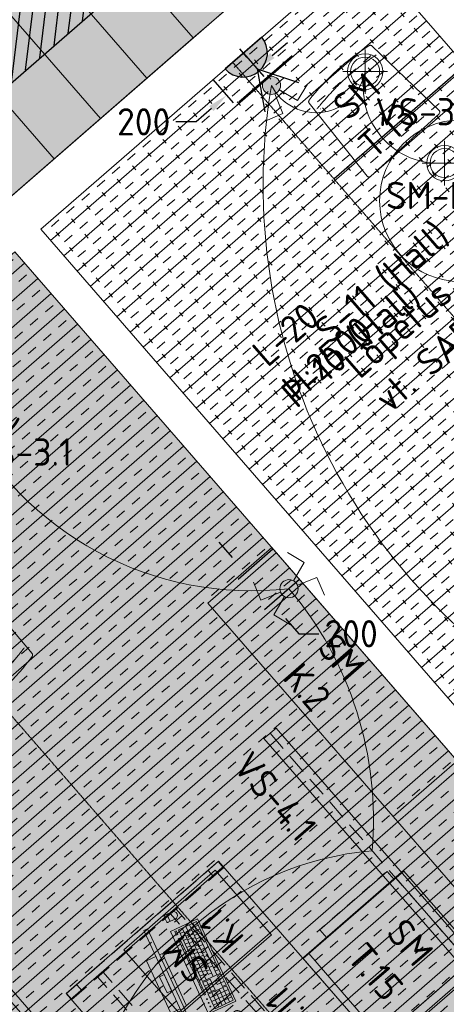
# Model space of a CAD drawing. Header units: millimetres. Extents: x 130528 to 177851, y 51760 to 113805.
# Tile 76 of 88: x 166991 to 169104, y 93018 to 97894. Entities that reach past the tile are written whole.
import ezdxf

# ---------------------------------------------------------------- set-up
doc = ezdxf.new("R2010")
doc.units = ezdxf.units.MM
doc.linetypes.add('Center', pattern=[4, 2.5, -0.5, 0.5, -0.5])
doc.linetypes.add('Hidden 100.00_ 50.00', pattern=[150, 100, -50])
doc.layers.get('0').update_dxf_attribs({"true_color": 0x000000})
for name, color, linetype, true_color in [('_SA-ELEKTER_pistikupesad', 7, 'Continuous', 0x9900cc), ('_SA-KUJA', 1, 'Continuous', 0xff0000), ('_SA-KUJA_hatch', 7, 'Continuous', 0xffd9d9), ('_SA-RADIAATORID', 252, 'Continuous', 0x696969)]:
    doc.layers.add(name, color=color, linetype=linetype, true_color=true_color)
for name, color, linetype, lineweight, true_color in [('_SA-LAGI', 7, 'Continuous', 9, 0x5b5b5b), ('_SA-LAGI_hatch', 7, 'Continuous', 5, 0x787878), ('_SA-LAGI_tekst', 7, 'Continuous', 0, 0x7f4f3f), ('_SA-PORAND', 7, 'Continuous', 9, 0x5b5b5b), ('_SA-PORAND_hatch', 254, 'Continuous', 9, 0xbebebe), ('_SA-PORAND_tekst', 7, 'Continuous', 9, 0x5b5b5b), ('_SA-SEIN_tekst', 250, 'Continuous', 0, 0x333333), ('_SA-SISUSTUS_lahtine', 7, 'Continuous', 18, 0x7f4f3f), ('_SA-SISUSTUS_seadmed', 7, 'Continuous', 13, 0x9900cc), ('_SA-VALGUSTUS', 20, 'Continuous', 13, 0xff3f00), ('_SA-VALGUSTUS_abi', 7, 'Center', 0, 0xff9f7f), ('_SA-VALGUSTUS_DIM', 240, 'Continuous', 13, 0xff003f), ('_SA-VALGUSTUS_lulitid', 240, 'Continuous', 9, 0xff003f), ('_SA-VALGUSTUS_valgusgrupid', 240, 'Continuous', 9, 0xff003f)]:
    doc.layers.add(name, color=color, linetype=linetype, lineweight=lineweight, true_color=true_color)
doc.styles.add('Arial Regular', font='txt')
doc.styles.add('DIN Pro Light-Light', font='txt')
doc.styles.add('DIN Pro Medium-Medium', font='txt')
doc.dimstyles.new('INP_100_DIM', dxfattribs={"dimtxt": 135, "dimasz": 100, "dimexe": 50, "dimexo": 0.5, "dimgap": 20, "dimtad": 0, "dimtih": 1, "dimtoh": 1, "dimdec": 0, "dimzin": 1, "dimdsep": 46, "dimtxsty": 'DIN Pro Light-Light', "dimcen": 2.5, "dimadec": 1, "dimazin": 1, "dimtfac": 1, "dimtdec": 4, "dimtix": 1, "dimtofl": 0, "dimtmove": 1, "dimatfit": 3, "dimfxl": 1, "dimtolj": 1, "dimtzin": 1, "dimarcsym": 0})
pattern_1 = [(41, (-9.43, -8.2), (-65.605903, 75.47096), [25, -75]), (131, (8.2, -9.43), (-75.47096, -65.605903), [25, -75])]
pattern_2 = [(41, (0, 0), (-65.605903, 75.47096), []), (41, (-32.8, 37.74), (-65.605903, 75.47096), [50, -50])]

# ---------------------------------------------------------------- blocks, each defined once
blk = doc.blocks.new('VS-4.1')
at = {"color": 0, "linetype": 'Hidden 100.00_ 50.00', "lineweight": -2}
blk.add_line((0, -40), (1472, -40), dxfattribs=at)
at = {"color": 0, "lineweight": -2}
blk.add_lwpolyline([(0, -80), (1472, -80), (1472, 0), (0, 0)], close=True, dxfattribs=at)
at = {"color": 0, "linetype": 'ByBlock', "lineweight": -2, "insert": (0, -160), "char_height": 135, "width": 1305.738, "attachment_point": 1, "style": 'DIN Pro Medium-Medium'}
blk.add_mtext('VS-4.1', dxfattribs=at)
blk = doc.blocks.new('VS-3.1')
at = {"color": 0, "linetype": 'ByBlock', "lineweight": -2}
for p, q in [((0, -110.2), (0, 110.2)), ((-110.2, 0), (110.2, 0))]:
    blk.add_line(p, q, dxfattribs=at)
for radius in [88, 72]:
    blk.add_circle((0, 0), radius, dxfattribs=at)
at = {"color": 0, "linetype": 'ByBlock', "lineweight": -2, "insert": (50, -131), "char_height": 135, "width": 1305.738, "attachment_point": 1, "style": 'DIN Pro Medium-Medium'}
blk.add_mtext('VS-3.1', dxfattribs=at)
blk = doc.blocks.new('_SA Lyliti(syvistatud) 2xVeksel')
at = {"linetype": 'ByBlock', "lineweight": -2}
blk.add_hatch(color=0, dxfattribs=at).paths.add_polyline_path([(75, 0), (75, 1.7), (75, 3.3), (74.9, 5), (74.7, 6.7), (74.5, 8.5), (74.3, 10.2), (74.1, 11.9), (73.8, 13.7), (73.4, 15.4), (73, 17.1), (72.6, 18.9), (72.1, 20.6), (71.6, 22.4), (71, 24.1), (70.4, 25.9), (69.8, 27.6), (69, 29.3), (68.3, 31.1), (67.5, 32.8), (66.6, 34.5), (65.7, 36.1), (64.8, 37.8), (63.8, 39.4), (62.8, 41.1), (61.7, 42.7), (60.6, 44.2), (59.4, 45.8), (58.2, 47.3), (57, 48.8), (55.7, 50.2), (54.4, 51.7), (53.1, 53.1), (51.7, 54.4), (50.2, 55.7), (48.8, 57), (47.3, 58.2), (45.8, 59.4), (44.2, 60.6), (42.7, 61.7), (41.1, 62.8), (39.4, 63.8), (37.8, 64.8), (36.1, 65.7), (34.5, 66.6), (32.8, 67.5), (31.1, 68.3), (29.3, 69), (27.6, 69.8), (25.9, 70.4), (24.1, 71), (22.4, 71.6), (20.6, 72.1), (18.9, 72.6), (17.1, 73), (15.4, 73.4), (13.7, 73.8), (11.9, 74.1), (10.2, 74.3), (8.5, 74.5), (6.7, 74.7), (5, 74.9), (3.3, 75), (1.7, 75), (0, 75), (-1.7, 75), (-3.3, 75), (-5, 74.9), (-6.7, 74.7), (-8.5, 74.5), (-10.2, 74.3), (-11.9, 74.1), (-13.7, 73.8), (-15.4, 73.4), (-17.1, 73), (-18.9, 72.6), (-20.6, 72.1), (-22.4, 71.6), (-24.1, 71), (-25.9, 70.4), (-27.6, 69.8), (-29.3, 69), (-31.1, 68.3), (-32.8, 67.5), (-34.5, 66.6), (-36.1, 65.7), (-37.8, 64.8), (-39.4, 63.8), (-41.1, 62.8), (-42.7, 61.7), (-44.2, 60.6), (-45.8, 59.4), (-47.3, 58.2), (-48.8, 57), (-50.2, 55.7), (-51.7, 54.4), (-53.1, 53.1), (-54.4, 51.7), (-55.7, 50.2), (-57, 48.8), (-58.2, 47.3), (-59.4, 45.8), (-60.6, 44.2), (-61.7, 42.7), (-62.8, 41.1), (-63.8, 39.4), (-64.8, 37.8), (-65.7, 36.1), (-66.6, 34.5), (-67.5, 32.8), (-68.3, 31.1), (-69, 29.3), (-69.8, 27.6), (-70.4, 25.9), (-71, 24.1), (-71.6, 22.4), (-72.1, 20.6), (-72.6, 18.9), (-73, 17.1), (-73.4, 15.4), (-73.8, 13.7), (-74.1, 11.9), (-74.3, 10.2), (-74.5, 8.5), (-74.7, 6.7), (-74.9, 5), (-75, 3.3), (-75, 1.7), (-75, 0), (-75, -1.7), (-75, -3.3), (-74.9, -5), (-74.7, -6.7), (-74.5, -8.5), (-74.3, -10.2), (-74.1, -11.9), (-73.8, -13.7), (-73.4, -15.4), (-73, -17.1), (-72.6, -18.9), (-72.1, -20.6), (-71.6, -22.4), (-71, -24.1), (-70.4, -25.9), (-69.8, -27.6), (-69, -29.3), (-68.3, -31.1), (-67.5, -32.8), (-66.6, -34.5), (-65.7, -36.1), (-64.8, -37.8), (-63.8, -39.4), (-62.8, -41.1), (-61.7, -42.7), (-60.6, -44.2), (-59.4, -45.8), (-58.2, -47.3), (-57, -48.8), (-55.7, -50.2), (-54.4, -51.7), (-53.1, -53.1), (-51.7, -54.4), (-50.2, -55.7), (-48.8, -57), (-47.3, -58.2), (-45.8, -59.4), (-44.2, -60.6), (-42.7, -61.7), (-41.1, -62.8), (-39.4, -63.8), (-37.8, -64.8), (-36.1, -65.7), (-34.5, -66.6), (-32.8, -67.5), (-31.1, -68.3), (-29.3, -69), (-27.6, -69.8), (-25.9, -70.4), (-24.1, -71), (-22.4, -71.6), (-20.6, -72.1), (-18.9, -72.6), (-17.1, -73), (-15.4, -73.4), (-13.7, -73.8), (-11.9, -74.1), (-10.2, -74.3), (-8.5, -74.5), (-6.7, -74.7), (-5, -74.9), (-3.3, -75), (-1.7, -75), (0, -75), (1.7, -75), (3.3, -75), (5, -74.9), (6.7, -74.7), (8.5, -74.5), (10.2, -74.3), (11.9, -74.1), (13.7, -73.8), (15.4, -73.4), (17.1, -73), (18.9, -72.6), (20.6, -72.1), (22.4, -71.6), (24.1, -71), (25.9, -70.4), (27.6, -69.8), (29.3, -69), (31.1, -68.3), (32.8, -67.5), (34.5, -66.6), (36.1, -65.7), (37.8, -64.8), (39.4, -63.8), (41.1, -62.8), (42.7, -61.7), (44.2, -60.6), (45.8, -59.4), (47.3, -58.2), (48.8, -57), (50.2, -55.7), (51.7, -54.4), (53.1, -53.1), (54.4, -51.7), (55.7, -50.2), (57, -48.8), (58.2, -47.3), (59.4, -45.8), (60.6, -44.2), (61.7, -42.7), (62.8, -41.1), (63.8, -39.4), (64.8, -37.8), (65.7, -36.1), (66.6, -34.5), (67.5, -32.8), (68.3, -31.1), (69, -29.3), (69.8, -27.6), (70.4, -25.9), (71, -24.1), (71.6, -22.4), (72.1, -20.6), (72.6, -18.9), (73, -17.1), (73.4, -15.4), (73.8, -13.7), (74.1, -11.9), (74.3, -10.2), (74.5, -8.5), (74.7, -6.7), (74.9, -5), (75, -3.3), (75, -1.7)], flags=0)
at = {"color": 0, "linetype": 'ByBlock', "lineweight": -2}
for p, q in [((-81.1, 235.7), (-232.6, 187.2)), ((-24.4, 70.9), (-81.1, 235.7)), ((24.4, 70.9), (81.1, 235.7)), ((81.1, 235.7), (232.6, 187.2)), ((-24.4, -70.9), (-81.1, -235.7)), ((24.4, -70.9), (81.1, -235.7)), ((-81.1, -235.7), (-232.6, -187.2)), ((81.1, -235.7), (232.6, -187.2))]:
    blk.add_line(p, q, dxfattribs=at)
blk.add_circle((0, 0), 75, dxfattribs=at)
blk = doc.blocks.new('_SA Lyliti(syvistatud) x2')
at = {"linetype": 'ByBlock', "lineweight": -2}
blk.add_hatch(color=0, dxfattribs=at).paths.add_polyline_path([(75, 0), (75, 1.7), (75, 3.3), (74.9, 5), (74.7, 6.7), (74.5, 8.5), (74.3, 10.2), (74.1, 11.9), (73.8, 13.7), (73.4, 15.4), (73, 17.1), (72.6, 18.9), (72.1, 20.6), (71.6, 22.4), (71, 24.1), (70.4, 25.9), (69.8, 27.6), (69, 29.3), (68.3, 31.1), (67.5, 32.8), (66.6, 34.5), (65.7, 36.1), (64.8, 37.8), (63.8, 39.4), (62.8, 41.1), (61.7, 42.7), (60.6, 44.2), (59.4, 45.8), (58.2, 47.3), (57, 48.8), (55.7, 50.2), (54.4, 51.7), (53.1, 53.1), (51.7, 54.4), (50.2, 55.7), (48.8, 57), (47.3, 58.2), (45.8, 59.4), (44.2, 60.6), (42.7, 61.7), (41.1, 62.8), (39.4, 63.8), (37.8, 64.8), (36.1, 65.7), (34.5, 66.6), (32.8, 67.5), (31.1, 68.3), (29.3, 69), (27.6, 69.8), (25.9, 70.4), (24.1, 71), (22.4, 71.6), (20.6, 72.1), (18.9, 72.6), (17.1, 73), (15.4, 73.4), (13.7, 73.8), (11.9, 74.1), (10.2, 74.3), (8.5, 74.5), (6.7, 74.7), (5, 74.9), (3.3, 75), (1.7, 75), (0, 75), (-1.7, 75), (-3.3, 75), (-5, 74.9), (-6.7, 74.7), (-8.5, 74.5), (-10.2, 74.3), (-11.9, 74.1), (-13.7, 73.8), (-15.4, 73.4), (-17.1, 73), (-18.9, 72.6), (-20.6, 72.1), (-22.4, 71.6), (-24.1, 71), (-25.9, 70.4), (-27.6, 69.8), (-29.3, 69), (-31.1, 68.3), (-32.8, 67.5), (-34.5, 66.6), (-36.1, 65.7), (-37.8, 64.8), (-39.4, 63.8), (-41.1, 62.8), (-42.7, 61.7), (-44.2, 60.6), (-45.8, 59.4), (-47.3, 58.2), (-48.8, 57), (-50.2, 55.7), (-51.7, 54.4), (-53.1, 53.1), (-54.4, 51.7), (-55.7, 50.2), (-57, 48.8), (-58.2, 47.3), (-59.4, 45.8), (-60.6, 44.2), (-61.7, 42.7), (-62.8, 41.1), (-63.8, 39.4), (-64.8, 37.8), (-65.7, 36.1), (-66.6, 34.5), (-67.5, 32.8), (-68.3, 31.1), (-69, 29.3), (-69.8, 27.6), (-70.4, 25.9), (-71, 24.1), (-71.6, 22.4), (-72.1, 20.6), (-72.6, 18.9), (-73, 17.1), (-73.4, 15.4), (-73.8, 13.7), (-74.1, 11.9), (-74.3, 10.2), (-74.5, 8.5), (-74.7, 6.7), (-74.9, 5), (-75, 3.3), (-75, 1.7), (-75, 0), (-75, -1.7), (-75, -3.3), (-74.9, -5), (-74.7, -6.7), (-74.5, -8.5), (-74.3, -10.2), (-74.1, -11.9), (-73.8, -13.7), (-73.4, -15.4), (-73, -17.1), (-72.6, -18.9), (-72.1, -20.6), (-71.6, -22.4), (-71, -24.1), (-70.4, -25.9), (-69.8, -27.6), (-69, -29.3), (-68.3, -31.1), (-67.5, -32.8), (-66.6, -34.5), (-65.7, -36.1), (-64.8, -37.8), (-63.8, -39.4), (-62.8, -41.1), (-61.7, -42.7), (-60.6, -44.2), (-59.4, -45.8), (-58.2, -47.3), (-57, -48.8), (-55.7, -50.2), (-54.4, -51.7), (-53.1, -53.1), (-51.7, -54.4), (-50.2, -55.7), (-48.8, -57), (-47.3, -58.2), (-45.8, -59.4), (-44.2, -60.6), (-42.7, -61.7), (-41.1, -62.8), (-39.4, -63.8), (-37.8, -64.8), (-36.1, -65.7), (-34.5, -66.6), (-32.8, -67.5), (-31.1, -68.3), (-29.3, -69), (-27.6, -69.8), (-25.9, -70.4), (-24.1, -71), (-22.4, -71.6), (-20.6, -72.1), (-18.9, -72.6), (-17.1, -73), (-15.4, -73.4), (-13.7, -73.8), (-11.9, -74.1), (-10.2, -74.3), (-8.5, -74.5), (-6.7, -74.7), (-5, -74.9), (-3.3, -75), (-1.7, -75), (0, -75), (1.7, -75), (3.3, -75), (5, -74.9), (6.7, -74.7), (8.5, -74.5), (10.2, -74.3), (11.9, -74.1), (13.7, -73.8), (15.4, -73.4), (17.1, -73), (18.9, -72.6), (20.6, -72.1), (22.4, -71.6), (24.1, -71), (25.9, -70.4), (27.6, -69.8), (29.3, -69), (31.1, -68.3), (32.8, -67.5), (34.5, -66.6), (36.1, -65.7), (37.8, -64.8), (39.4, -63.8), (41.1, -62.8), (42.7, -61.7), (44.2, -60.6), (45.8, -59.4), (47.3, -58.2), (48.8, -57), (50.2, -55.7), (51.7, -54.4), (53.1, -53.1), (54.4, -51.7), (55.7, -50.2), (57, -48.8), (58.2, -47.3), (59.4, -45.8), (60.6, -44.2), (61.7, -42.7), (62.8, -41.1), (63.8, -39.4), (64.8, -37.8), (65.7, -36.1), (66.6, -34.5), (67.5, -32.8), (68.3, -31.1), (69, -29.3), (69.8, -27.6), (70.4, -25.9), (71, -24.1), (71.6, -22.4), (72.1, -20.6), (72.6, -18.9), (73, -17.1), (73.4, -15.4), (73.8, -13.7), (74.1, -11.9), (74.3, -10.2), (74.5, -8.5), (74.7, -6.7), (74.9, -5), (75, -3.3), (75, -1.7)], flags=0)
at = {"color": 0, "linetype": 'ByBlock', "lineweight": -2}
for p, q in [((-81.1, 235.7), (-232.6, 187.2)), ((-24.4, 70.9), (-81.1, 235.7)), ((24.4, 70.9), (81.1, 235.7)), ((81.1, 235.7), (232.6, 187.2))]:
    blk.add_line(p, q, dxfattribs=at)
blk.add_circle((0, 0), 75, dxfattribs=at)
blk = doc.blocks.new('*D35')
at = {"layer": '_SA-VALGUSTUS_DIM', "color": 0, "lineweight": -2}
for p, q in [((168241.9, 97716.2), (168317.4, 97781.8)), ((168098.9, 97728.3), (168199.3, 97612.8)), ((167947.8, 97597), (168048.2, 97481.5)), ((167939.9, 97453.7), (167864.5, 97388.1)), ((167864.5, 97388.1), (167764.5, 97388.1))]:
    blk.add_line(p, q, dxfattribs=at)
at = {"layer": '_SA-VALGUSTUS_DIM', "color": 0}
for points in [[(168231, 97728.8), (168252.9, 97703.6), (168166.5, 97650.6)], [(167950.9, 97441.1), (167929, 97466.2), (168015.4, 97519.3)]]:
    blk.add_solid(points, dxfattribs=at)
at = {"layer": 'Defpoints', "color": 0}
for p in [(168098.6, 97728.7), (167947.5, 97597.4), (168015.4, 97519.3)]:
    blk.add_point(p, dxfattribs=at)
at = {"layer": '_SA-VALGUSTUS_DIM', "color": 0, "insert": (167604.9, 97388.1), "char_height": 135, "attachment_point": 5, "style": 'DIN Pro Light-Light'}
blk.add_mtext('\\A1;200', dxfattribs=at)
blk = doc.blocks.new('*D36')
at = {"layer": '_SA-VALGUSTUS_DIM', "color": 0, "lineweight": -2}
for p, q in [((168044.9, 95230.7), (167979.3, 95306.2)), ((168245.3, 95272.5), (168072.8, 95122.5)), ((168376.5, 95121.5), (168204, 94971.5)), ((168307.3, 94928.9), (168372.9, 94853.4)), ((168372.9, 94853.4), (168472.9, 94853.4))]:
    blk.add_line(p, q, dxfattribs=at)
at = {"layer": '_SA-VALGUSTUS_DIM', "color": 0}
for points in [[(168032.3, 95219.8), (168057.5, 95241.7), (168110.5, 95155.3)], [(168319.9, 94939.8), (168294.7, 94917.9), (168241.7, 95004.3)]]:
    blk.add_solid(points, dxfattribs=at)
at = {"layer": 'Defpoints', "color": 0}
for p in [(168245.7, 95272.8), (168376.9, 95121.9), (168241.7, 95004.3)]:
    blk.add_point(p, dxfattribs=at)
at = {"layer": '_SA-VALGUSTUS_DIM', "color": 0, "insert": (168632.4, 94853.4), "char_height": 135, "attachment_point": 5, "style": 'DIN Pro Light-Light'}
blk.add_mtext('\\A1;200', dxfattribs=at)
blk = doc.blocks.new('_SA pistik(syvistatud) x2')
at = {"linetype": 'ByBlock', "lineweight": -2}
blk.add_hatch(color=0, dxfattribs=at).paths.add_polyline_path([(-80.1, 0), (80.1, 0), (80.1, 1.8), (80, 3.5), (79.9, 5.3), (79.7, 7.1), (79.5, 9), (79.3, 10.8), (79, 12.6), (78.6, 14.5), (78.2, 16.3), (77.8, 18.2), (77.3, 20), (76.8, 21.9), (76.2, 23.7), (75.6, 25.5), (74.9, 27.4), (74.2, 29.2), (73.4, 31), (72.6, 32.8), (71.8, 34.6), (70.8, 36.4), (69.9, 38.2), (68.9, 39.9), (67.8, 41.7), (66.7, 43.4), (65.6, 45), (64.4, 46.7), (63.1, 48.3), (61.8, 49.9), (60.5, 51.5), (59.1, 53), (57.7, 54.5), (56.3, 56), (54.8, 57.4), (53.3, 58.8), (51.7, 60.1), (50.2, 61.4), (48.5, 62.7), (46.9, 63.9), (45.2, 65.1), (43.5, 66.2), (41.8, 67.3), (40.1, 68.3), (38.3, 69.3), (36.5, 70.3), (34.7, 71.2), (32.9, 72), (31.1, 72.8), (29.3, 73.5), (27.4, 74.2), (25.6, 74.9), (23.7, 75.5), (21.9, 76), (20, 76.5), (18.2, 77), (16.3, 77.4), (14.5, 77.8), (12.6, 78.1), (10.8, 78.4), (9, 78.6), (7.2, 78.8), (5.3, 78.9), (3.5, 79), (1.8, 79.1), (0, 79.1), (-1.8, 79.1), (-3.5, 79), (-5.3, 78.9), (-7.2, 78.8), (-9, 78.6), (-10.8, 78.4), (-12.6, 78.1), (-14.5, 77.8), (-16.3, 77.4), (-18.2, 77), (-20, 76.5), (-21.9, 76), (-23.7, 75.5), (-25.6, 74.9), (-27.4, 74.2), (-29.3, 73.5), (-31.1, 72.8), (-32.9, 72), (-34.7, 71.2), (-36.5, 70.3), (-38.3, 69.3), (-40.1, 68.3), (-41.8, 67.3), (-43.5, 66.2), (-45.2, 65.1), (-46.9, 63.9), (-48.5, 62.7), (-50.2, 61.4), (-51.7, 60.1), (-53.3, 58.8), (-54.8, 57.4), (-56.3, 56), (-57.7, 54.5), (-59.1, 53), (-60.5, 51.5), (-61.8, 49.9), (-63.1, 48.3), (-64.4, 46.7), (-65.6, 45), (-66.7, 43.4), (-67.8, 41.7), (-68.9, 39.9), (-69.9, 38.2), (-70.8, 36.4), (-71.8, 34.6), (-72.6, 32.8), (-73.4, 31), (-74.2, 29.2), (-74.9, 27.4), (-75.6, 25.5), (-76.2, 23.7), (-76.8, 21.9), (-77.3, 20), (-77.8, 18.2), (-78.2, 16.3), (-78.6, 14.5), (-79, 12.6), (-79.3, 10.8), (-79.5, 9), (-79.7, 7.1), (-79.9, 5.3), (-80, 3.5), (-80.1, 1.8)], flags=0)
at = {"color": 0, "linetype": 'ByBlock', "lineweight": -2}
for p, q in [((0.1, 68.7), (-73.6, 192.2)), ((0.1, 68.7), (73.8, 192.2)), ((116.7, 111.4), (-116.5, 111.4)), ((0.1, 17.9), (0.1, -17.9)), ((17.9, 0), (-17.8, 0))]:
    blk.add_line(p, q, dxfattribs=at)
blk.add_lwpolyline([(-80.1, 0), (80.1, 0, 0.986995)], format="xyb", close=True, dxfattribs=at)
blk = doc.blocks.new('SM-L.15')
at = {"color": 0, "lineweight": -2}
blk.add_circle((350, -486.4), 400, dxfattribs=at)
at = {"color": 0, "linetype": 'ByBlock', "lineweight": -2, "insert": (10, -657.7), "char_height": 135, "width": 1664.262, "attachment_point": 1, "rotation": 41, "style": 'DIN Pro Medium-Medium'}
blk.add_mtext('SM-L.15', dxfattribs=at)
blk = doc.blocks.new('Läpakas+dokk')
at = {"linetype": 'ByBlock', "lineweight": -2}
h = blk.add_hatch(dxfattribs=at)
h.set_pattern_fill('Double', color=0, scale=20, angle=45, style=0, pattern_type=2)
h.set_pattern_definition([(45, (0, 0), (-14.1421, 14.1421), []), (135, (0, 0), (-14.1421, -14.1421), [])])
h.paths.add_polyline_path([(153.9, -131), (-108.4, 170.6), (-131.1, 150.8), (131.1, -150.8)], flags=0)
at = {"color": 0, "linetype": 'ByBlock', "lineweight": -2}
for p, q in [((-86.8, 189.4), (64, 320.4)), ((102.5, 314.2), (325.6, 57.6)), ((325.8, 57.8), (102.8, 314.4)), ((-88.1, 148.5), (-85.5, 150.8)), ((-82.9, 142.5), (-88.1, 148.5)), ((-85.7, 151.1), (-86.2, 150.6)), ((-85.7, 150.6), (-85.9, 150.9)), ((-85.7, 151.1), (-50.4, 110.5)), ((-80.3, 144.8), (-82.9, 142.5)), ((-82.5, 142.1), (-79.8, 144.3)), ((-59.1, 115.1), (-82.5, 142.1)), ((-80.1, 144.1), (-80.5, 144.6)), ((-56.4, 117.4), (-59.1, 115.1)), ((-58.6, 114.6), (-56, 116.9)), ((-53.4, 108.6), (-58.6, 114.6)), ((-56.2, 116.7), (-56.7, 117.2)), ((-50.8, 110.9), (-53.4, 108.6)), ((-50.7, 110.3), (-51, 110.7)), ((-50.9, 110.1), (-50.4, 110.5)), ((102.1, -66), (-50.9, 110.1)), ((326.4, 18.6), (175.6, -112.5)), ((175.9, -112.3), (326.6, 18.8)), ((102.9, -65.9), (100.3, -68.2)), ((105.5, -74.2), (100.3, -68.2)), ((102.6, -65.5), (102.1, -66)), ((102.7, -66.1), (102.4, -65.7)), ((102.6, -65.5), (137.9, -106.1)), ((105.5, -74.2), (108.1, -71.9)), ((108.6, -72.4), (106, -74.7)), ((129.4, -101.6), (106, -74.7)), ((108.3, -72.6), (107.9, -72.1)), ((129.4, -101.6), (132, -99.4)), ((132.4, -99.8), (129.8, -102.1)), ((135, -108.1), (129.8, -102.1)), ((132.2, -100), (131.7, -99.6)), ((135, -108.1), (137.6, -105.8)), ((137.6, -106.3), (137.4, -106)), ((137.4, -106.5), (137.9, -106.1)), ((174.3, -113.6), (175.9, -112.3))]:
    blk.add_line(p, q, dxfattribs=at)
blk.add_lwpolyline([(153.9, -131), (-108.4, 170.6), (-131.1, 150.8), (131.1, -150.8)], close=True, dxfattribs=at)
at = {"color": 0, "linetype": 'ByBlock', "lineweight": -2, "extrusion": (0, 0, -1)}
for centre, radius, start, end in [((-77.7, 304.7), 20.9, 49.0153, 58.1702), ((-75.3, 290.5), 36, 132.6321, 138.9972), ((73.1, 173.6), 20.9, 39.8298, 48.9847), ((58.8, 174), 36, 319.5995, 325.3702), ((-298.4, 34), 36, 139.0027, 145.368), ((-312.7, 34.3), 20.9, 219.8298, 228.9847), ((-164.3, -82.6), 36, 312.6295, 318.3096), ((-161.9, -96.7), 20.9, 229.0153, 238.1702)]:
    blk.add_arc(centre, radius, start, end, dxfattribs=at)
at = {"color": 0, "linetype": 'ByBlock', "lineweight": -2}
for points, weights in [([(102.8, 314.4), (84.4, 335.5), (65.6, 321.7)], [1, 0.731010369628, 1]), ([(326.6, 18.8), (345.5, 35.1), (325.8, 57.8)], [1, 0.707106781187, 1])]:
    blk.add_rational_spline(points, weights, degree=2, dxfattribs=at)
for points in [[(99.7, 317), (96.9, 319.7), (93.6, 321.8), (86.7, 324.8), (83.1, 325.6), (77, 325.8), (74.6, 325.5), (70.3, 324.3), (68.4, 323.5), (66.7, 322.4)], [(-89.1, 187), (-91.2, 184.5), (-92.7, 181.5), (-94.4, 174.8), (-94.6, 171.2), (-93.6, 164.9), (-92.9, 162.4), (-90.9, 157.7), (-89.8, 155.5), (-88.4, 153.5)], [(328.7, 20.9), (330.8, 23.5), (332.3, 26.5), (334, 33.1), (334.2, 36.7), (333.3, 43), (332.5, 45.6), (330.6, 50.3), (329.4, 52.4), (328, 54.4)], [(139.9, -109.1), (142.8, -111.7), (146, -113.9), (153, -116.8), (156.6, -117.7), (162.6, -117.8), (165, -117.6), (169.3, -116.4), (171.2, -115.5), (173, -114.5)]]:
    blk.add_open_spline(points, degree=3, knots=[0, 0, 0, 0, 1.175189, 1.175189, 2.35679, 2.35679, 3.189746, 3.189746, 3.923713, 3.923713, 3.923713, 3.923713], dxfattribs=at)
at = {"color": 0, "linetype": 'ByBlock', "lineweight": -2, "char_height": 0.18, "attachment_point": 1, "rotation": 131, "style": 'Arial Regular'}
for s, insert, width in [('PC', (130, 53.9), 1.037), ('Doc', (24.7, -25.6), 1.246)]:
    blk.add_mtext(s, dxfattribs=dict(at, insert=insert, width=width))
blk = doc.blocks.new('PC-ekraan+klaviatuur')
at = {"color": 0, "linetype": 'ByBlock', "lineweight": -2}
for p, q in [((91.3, 377.5), (-20.7, 280.1)), ((28.6, 283.7), (103.3, 348.6)), ((127.3, 290.8), (75.3, 350.5)), ((386.5, 37.8), (91.3, 377.5)), ((82.5, 251.9), (30.6, 311.6)), ((41.6, 268.8), (116.2, 333.6)), ((97.4, 264.9), (45.5, 324.6)), ((54.6, 253.8), (129.2, 318.7)), ((112.3, 277.8), (60.4, 337.5)), ((67.5, 238.9), (142.2, 303.8)), ((-20.7, 280.1), (274.5, -59.5)), ((83.8, 220.2), (113.6, 246.2)), ((124.6, 203.4), (85.7, 248.1)), ((113, 186.7), (187.6, 251.5)), ((128.5, 259.2), (158.4, 285.1)), ((128.5, 259.2), (141.5, 244.2)), ((169.4, 242.3), (130.5, 287.1)), ((141.5, 244.2), (171.4, 270.2)), ((187.6, 251.5), (372.5, 38.8)), ((68.3, 206.8), (74.2, 212)), ((81.3, 191.8), (87.2, 197)), ((96.7, 205.3), (126.6, 231.3)), ((127.9, 199.6), (312.8, -13.1)), ((170.5, 210.9), (155.5, 198)), ((155.5, 198), (327.7, -0.1)), ((157.7, 225.6), (342.7, 12.9)), ((183.2, 196.3), (168.3, 183.3)), ((172.7, 238.6), (357.6, 25.8)), ((185.7, 223.6), (200.6, 236.6)), ((189.9, 188.5), (204.9, 201.5)), ((198.6, 208.7), (213.6, 221.7)), ((211.6, 193.8), (226.5, 206.8)), ((97.5, 173.2), (103.4, 178.4)), ((148.4, 114.6), (97.5, 173.2)), ((154.4, 119.8), (103.4, 178.4)), ((110.2, 158.5), (116.2, 163.7)), ((113, 186.7), (297.9, -26.1)), ((122.9, 143.9), (128.9, 149.1)), ((132.4, 164.3), (147.4, 177.2)), ((159, 194), (144.1, 181)), ((145.2, 149.6), (160.1, 162.6)), ((171.8, 179.3), (156.8, 166.3)), ((157.9, 135), (172.8, 148)), ((184.5, 164.7), (169.6, 151.7)), ((195.9, 181.7), (181, 168.7)), ((197.2, 150), (182.3, 137.1)), ((208.7, 167), (193.7, 154)), ((202.7, 173.9), (217.6, 186.9)), ((221.4, 152.4), (206.5, 139.4)), ((215.4, 159.3), (230.3, 172.2)), ((228.1, 144.6), (243.1, 157.6)), ((135.7, 129.3), (141.6, 134.5)), ((148.4, 114.6), (154.4, 119.8)), ((151.8, 110.7), (157.7, 115.9)), ((202.7, 52.2), (151.8, 110.7)), ((208.6, 57.4), (157.7, 115.9)), ((164.5, 96.1), (170.4, 101.3)), ((170.6, 120.3), (185.5, 133.3)), ((183.3, 105.7), (198.3, 118.7)), ((209.9, 135.4), (195, 122.4)), ((196.1, 91.1), (211, 104)), ((222.7, 120.8), (207.7, 107.8)), ((234.1, 137.7), (219.2, 124.8)), ((235.4, 106.1), (220.5, 93.1)), ((246.8, 123.1), (231.9, 110.1)), ((240.9, 130), (255.8, 143)), ((259.6, 108.5), (244.6, 95.5)), ((253.6, 115.3), (268.5, 128.3)), ((266.3, 100.7), (281.2, 113.7)), ((279, 86.1), (294, 99)), ((177.2, 81.5), (183.2, 86.7)), ((189.9, 66.8), (195.9, 72)), ((202.7, 52.2), (208.6, 57.4)), ((206, 48.3), (212, 53.5)), ((208.8, 76.4), (223.7, 89.4)), ((262.9, -5.1), (212, 53.5)), ((221.5, 61.8), (236.4, 74.7)), ((248.1, 91.5), (233.2, 78.5)), ((234.2, 47.1), (249.2, 60.1)), ((260.8, 76.8), (245.9, 63.9)), ((272.3, 93.8), (257.4, 80.8)), ((273.6, 62.2), (258.6, 49.2)), ((285, 79.2), (270.1, 66.2)), ((297.7, 64.5), (282.8, 51.6)), ((291.8, 71.4), (306.7, 84.4)), ((310.5, 49.9), (295.5, 36.9)), ((304.5, 56.8), (319.4, 69.8)), ((317.2, 42.1), (332.1, 55.1)), ((318.7, 70.6), (333.6, 83.6)), ((331.6, 55.7), (346.6, 68.7)), ((344.6, 40.8), (359.5, 53.7)), ((256.9, -10.3), (206, 48.3)), ((218.8, 33.7), (224.7, 38.9)), ((231.5, 19), (237.5, 24.2)), ((244.2, 4.4), (250.2, 9.6)), ((247, 32.5), (261.9, 45.5)), ((259.7, 17.8), (274.6, 30.8)), ((286.3, 47.6), (271.4, 34.6)), ((272.4, 3.2), (287.4, 16.2)), ((274.5, -59.5), (386.5, 37.8)), ((299, 32.9), (284.1, 19.9)), ((285.2, -11.4), (300.1, 1.5)), ((311.8, 18.3), (296.8, 5.3)), ((297.9, -26.1), (372.5, 38.8)), ((323.2, 35.2), (308.3, 22.3)), ((329.9, 27.5), (344.9, 40.5)), ((256.9, -10.3), (262.9, -5.1)), ((269.7, -24.9), (275.6, -19.7)), ((282.4, -39.5), (269.7, -24.9)), ((288.4, -34.4), (275.6, -19.7)), ((288.4, -34.4), (282.4, -39.5)), ((319.3, -81), (345, -110.5)), ((335.7, -99.9), (322.9, -111))]:
    blk.add_line(p, q, dxfattribs=at)
for points in [[(142.2, 303.8), (90.3, 363.5), (15.6, 298.6), (67.5, 238.9)], [(-149.1, 248), (224.8, -182.2), (239.9, -169.1), (-134, 261.1)], [(109.7, 190.4), (70.8, 235.2), (100.6, 261.1), (139.6, 216.3)], [(94.2, 176.9), (55.3, 221.7), (61.3, 226.9), (100.2, 182.1)], [(-9.7, 49.8), (48, -16.5), (66.7, -0.2), (9, 66.1)]]:
    blk.add_lwpolyline(points, close=True, dxfattribs=at)
for points in [[(169.4, 242.3), (184.4, 255.3), (145.4, 300.1), (130.5, 287.1)], [(146.4, -61.5), (158.2, -51.3), (-28.8, 163.8), (-40.5, 153.6)], [(-55.6, 140.5), (-93.5, 107.5), (93.5, -107.5), (131.4, -74.6)]]:
    blk.add_lwpolyline(points, dxfattribs=at)
blk.add_lwpolyline([(311.4, -87.9), (339.7, -63.3, -1), (365.4, -92.8), (337, -117.4, -0.414214), (328, -116.8), (310.7, -97, -0.414214)], format="xyb", close=True, dxfattribs=at)
for centre in [(16.1, 272.8), (29.1, 257.9), (42.1, 243)]:
    blk.add_circle(centre, 1.98, dxfattribs=at)
blk = doc.blocks.new('SM-L.11')
at = {"color": 0, "linetype": 'Hidden 100.00_ 50.00', "lineweight": -2}
for p, q in [((-899, -68), (-859, -68)), ((899, -68), (859, -68)), ((-859, -172.1), (859, -172.1)), ((-859, -207.9), (859, -207.9)), ((-859, -649.3), (859, -649.3)), ((-859, -685), (859, -685)), ((-899, -930.7), (-859, -930.7)), ((899, -930.7), (859, -930.7))]:
    blk.add_line(p, q, dxfattribs=at)
at = {"color": 0, "lineweight": -2}
blk.add_lwpolyline([(-900, 0), (-900, -1000), (900, -1000), (900, 0)], close=True, dxfattribs=at)
at = {"color": 0, "linetype": 'Hidden 100.00_ 50.00', "lineweight": -2}
for points in [[(-899, -997.3), (-859, -997.3), (-859, -1.4), (-899, -1.4)], [(899, -997.3), (859, -997.3), (859, -1.4), (899, -1.4)]]:
    blk.add_lwpolyline(points, close=True, dxfattribs=at)
at = {"layer": '_SA-SISUSTUS_seadmed'}
for name, p, xscale, rotation in [('Läpakas+dokk', (86.2, -310.1), -1, 130.9999999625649), ('PC-ekraan+klaviatuur', (624.1, -367.4), -0.9999999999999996, 114.870877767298)]:
    blk.add_blockref(name, p, dxfattribs=dict(at, xscale=xscale, rotation=rotation))
at = {"color": 0, "linetype": 'ByBlock', "lineweight": -2, "insert": (-347, -709.5), "char_height": 135, "width": 1617.049, "attachment_point": 1, "style": 'DIN Pro Medium-Medium'}
blk.add_mtext('SM-L.11', dxfattribs=at)
blk = doc.blocks.new('SM-T.15')
at = {"color": 0, "linetype": 'ByBlock', "lineweight": -2}
for p, q in [((277.5, 0), (-277.5, 0)), ((277.5, 0), (277.5, -660)), ((-277.5, 0), (-277.5, -660)), ((277.5, -52.5), (-277.5, -52.5)), ((-277.5, -623.9), (277.5, -623.9)), ((-277.5, -660), (277.5, -660))]:
    blk.add_line(p, q, dxfattribs=at)
for points in [[(-330, -504.7), (-330, -63.6), (-277.5, -63.6), (-277.5, -504.7)], [(330, -504.7), (330, -63.6), (277.5, -63.6), (277.5, -504.7)]]:
    blk.add_lwpolyline(points, close=True, dxfattribs=at)
at = {"color": 0, "linetype": 'ByBlock', "lineweight": -2, "insert": (9.4, -141), "char_height": 135, "width": 965.869, "attachment_point": 2, "rotation": 359.5198, "style": 'DIN Pro Medium-Medium'}
blk.add_mtext('{\\fDIN Pro;SM}\\P{\\fDIN Pro;T.15}\\P', dxfattribs=at)
blk = doc.blocks.new('SM-K.1')
at = {"color": 0, "lineweight": -2}
blk.add_lwpolyline([(-212, 0), (-212, -600), (212, -600), (212, 0)], close=True, dxfattribs=at)
at = {"color": 0, "linetype": 'ByBlock', "lineweight": -2, "insert": (-139.2, -133.4), "char_height": 135, "width": 765.738, "attachment_point": 1, "style": 'DIN Pro Medium-Medium'}
blk.add_mtext('{\\fDIN Pro;SM}\\P{\\fDIN Pro;K.1}\\P', dxfattribs=at)
blk = doc.blocks.new('SM-T.13')
at = {"color": 0, "lineweight": -2}
blk.add_line((-188.7, -85.4), (-189.8, -85.4), dxfattribs=at)
blk.add_lwpolyline([(-241.9, -488.3, 0.433863), (-230.6, -500), (228.7, -500, 0.433863), (240, -488.3), (209.4, -27.1), (209.4, -26.9), (209.4, -26.7), (209.3, -26.5), (209.3, -26.3), (209.3, -26), (209.2, -25.8), (209.2, -25.6), (209.1, -25.4), (209.1, -25.2), (209, -25), (209, -24.7), (208.9, -24.5), (208.8, -24.3), (208.8, -24.1), (208.7, -23.9), (208.6, -23.7), (208.5, -23.5), (208.4, -23.2), (208.3, -23), (208.2, -22.8), (208.1, -22.6), (208, -22.4), (207.8, -22.2), (207.7, -22), (207.6, -21.8), (207.4, -21.6), (207.3, -21.4), (207.2, -21.2), (207, -21.1), (206.9, -20.9), (206.7, -20.7), (206.5, -20.5), (206.4, -20.3), (206.2, -20.2), (206, -20), (205.9, -19.8), (205.7, -19.7), (205.5, -19.5), (205.3, -19.4), (205.1, -19.2), (204.9, -19.1), (204.7, -18.9), (204.5, -18.8), (204.3, -18.7), (204.1, -18.5), (203.9, -18.4), (203.7, -18.3), (203.5, -18.2), (203.3, -18.1), (203.1, -18), (202.9, -17.9), (202.7, -17.8), (202.5, -17.7), (202.3, -17.6), (202, -17.5), (201.8, -17.5), (201.6, -17.4), (201.4, -17.3), (201.2, -17.3), (201, -17.2), (200.7, -17.2), (200.5, -17.1), (200.3, -17.1), (200.1, -17), (175.2, -13), (150.3, -9.6), (125.3, -6.7), (100.3, -4.3), (75.3, -2.4), (50.2, -1.1), (25.1, -0.3), (0, 0), (-25.6, -0.3), (-51, -1.1), (-76.4, -2.4), (-101.7, -4.3), (-126.9, -6.7), (-152.1, -9.6), (-177.1, -13), (-202, -17), (-202.2, -17.1), (-202.4, -17.1), (-202.7, -17.2), (-202.9, -17.2), (-203.1, -17.3), (-203.3, -17.3), (-203.5, -17.4), (-203.7, -17.5), (-203.9, -17.5), (-204.2, -17.6), (-204.4, -17.7), (-204.6, -17.8), (-204.8, -17.9), (-205, -18), (-205.2, -18.1), (-205.4, -18.2), (-205.6, -18.3), (-205.8, -18.4), (-206.1, -18.5), (-206.3, -18.7), (-206.5, -18.8), (-206.7, -18.9), (-206.8, -19.1), (-207, -19.2), (-207.2, -19.4), (-207.4, -19.5), (-207.6, -19.7), (-207.8, -19.8), (-207.9, -20), (-208.1, -20.2), (-208.3, -20.3), (-208.5, -20.5), (-208.6, -20.7), (-208.8, -20.9), (-208.9, -21.1), (-209.1, -21.2), (-209.2, -21.4), (-209.4, -21.6), (-209.5, -21.8), (-209.6, -22), (-209.7, -22.2), (-209.9, -22.4), (-210, -22.6), (-210.1, -22.8), (-210.2, -23), (-210.3, -23.2), (-210.4, -23.5), (-210.5, -23.7), (-210.6, -23.9), (-210.7, -24.1), (-210.7, -24.3), (-210.8, -24.5), (-210.9, -24.7), (-210.9, -25), (-211, -25.2), (-211.1, -25.4), (-211.1, -25.6), (-211.1, -25.8), (-211.2, -26), (-211.2, -26.3), (-211.2, -26.5), (-211.3, -26.7), (-211.3, -26.9), (-211.3, -27.1)], format="xyb", close=True, dxfattribs=at)
blk.add_open_spline([(-202.3, -74.7), (-152.9, -67.5), (-53.3, -58.4), (46.8, -58), (146.4, -66.8), (195.8, -73.9)], degree=2, dxfattribs=at)
at = {"color": 0, "linetype": 'ByBlock', "lineweight": -2, "insert": (-15.2, -93.2), "char_height": 135, "width": 965.869, "attachment_point": 2, "rotation": 359.5198, "style": 'DIN Pro Medium-Medium'}
blk.add_mtext('{\\fDIN Pro;SM}\\P{\\fDIN Pro;T.13}\\P', dxfattribs=at)
blk = doc.blocks.new('SM-K.2')
at = {"color": 0, "lineweight": -2}
blk.add_lwpolyline([(-700, 10), (-700, -410), (700, -410), (700, 10)], close=True, dxfattribs=at)
at = {"color": 0, "linetype": 'ByBlock', "lineweight": -2, "insert": (-178.7, -18.9), "char_height": 135, "width": 804.098, "attachment_point": 1, "style": 'DIN Pro Medium-Medium'}
blk.add_mtext('{\\fDIN Pro;SM}\\P{\\fDIN Pro;K.2}\\P', dxfattribs=at)

msp = doc.modelspace()

# ---------------------------------------------------------------- hatches: boundary and pattern name
at = {"layer": '_SA-KUJA_hatch'}
h = msp.add_hatch(dxfattribs=at)
h.set_pattern_fill('Hatch1', color=256, scale=500, angle=83, style=0, pattern_type=2)
h.set_pattern_definition([(83, (1e-11, 1e-11), (-62.034134, 7.616834), [])])
h.paths.add_polyline_path([(148347.2, 74278.5), (143709.5, 79613.6), (148301.5, 83605.3), (149407.2, 82333.3), (167451.3, 98018.8), (165365, 100418.8), (163182.7, 102929.2), (162277, 102142), (162402.1, 101998.1), (156212, 96617.2), (156999.3, 95711.5), (163189.3, 101092.5), (165758.3, 98137.2), (149525.6, 84026.2), (148419.8, 85298.2), (142016.6, 79732), (147441.5, 73491.3)], flags=0)
at = {"layer": '_SA-LAGI_hatch'}
h = msp.add_hatch(dxfattribs=at)
h.set_pattern_fill('Plus', color=256, scale=100, angle=41, style=0, pattern_type=2)
h.set_pattern_definition(pattern_1)
h.paths.add_polyline_path([(167094.7, 96856), (170204.4, 93278.7), (172106.3, 94932), (169901.9, 97467.8), (169600, 97205.4), (168694.7, 98246.9)], flags=0)
h = msp.add_hatch(dxfattribs=at)
h.set_pattern_fill('Plus', color=256, scale=100, angle=41, style=0, pattern_type=2)
h.set_pattern_definition(pattern_1)
h.paths.add_polyline_path([(164672.7, 94750.6), (167782.3, 91173.3), (170076.1, 93167.2), (166966.4, 96744.5)], flags=0)
at = {"layer": '_SA-PORAND_hatch', "true_color": 0xdcdcdc}
for points in [[(168078.6, 98002.9), (167350.4, 98840.6), (167121, 98641.2), (167849.2, 97803.4)], [(167849.2, 97803.4), (167121, 98641.2), (166891.6, 98441.7), (167619.8, 97604)]]:
    msp.add_hatch(color=254, dxfattribs=at).paths.add_polyline_path(points, flags=0)
at = {"layer": '_SA-PORAND_hatch', "true_color": 0xebebeb}
for points in [[(167619.8, 97604), (166891.6, 98441.7), (166662.1, 98242.3), (167390.4, 97404.5)], [(167390.4, 97404.5), (166662.1, 98242.3), (166432.7, 98042.8), (167160.9, 97205.1)], [(167160.9, 97205.1), (166432.7, 98042.8), (166203.3, 97843.4), (166931.5, 97005.7)]]:
    msp.add_hatch(color=7, dxfattribs=at).paths.add_polyline_path(points, flags=0)
at = {"layer": '_SA-PORAND_hatch', "true_color": 0xbebebe}
h = msp.add_hatch(dxfattribs=at)
h.set_pattern_fill('HatchDash', color=9, scale=400, angle=41, style=0, pattern_type=2)
h.set_pattern_definition(pattern_2)
h.paths.add_polyline_path([(167094.7, 96856), (168694.7, 98246.9), (169600, 97205.4), (169901.9, 97467.8), (172106.3, 94932), (171804.4, 94669.6), (172040.6, 94397.9), (171512.3, 93938.6), (171276.1, 94210.3), (170766.7, 93767.5), (171002.8, 93495.8), (170474.6, 93036.5), (170238.4, 93308.2), (170204.4, 93278.7)], flags=0)
h = msp.add_hatch(dxfattribs=at)
h.set_pattern_fill('HatchDash', color=9, scale=400, angle=41, style=0, pattern_type=2)
h.set_pattern_definition(pattern_2)
h.paths.add_polyline_path([(164672.7, 94750.6), (166966.4, 96744.5), (170076.1, 93167.2), (169728.9, 92865.4), (169965.1, 92593.7), (169436.8, 92134.5), (169200.6, 92406.2), (168691.2, 91963.4), (168927.4, 91691.6), (168399.1, 91232.4), (168162.9, 91504.1), (167782.3, 91173.3)], flags=0)

# ---------------------------------------------------------------- linework, layer by layer
at = {"layer": '_SA-KUJA', "color": 1, "true_color": 0xff0000}
msp.add_lwpolyline([(148347.2, 74278.5), (143709.5, 79613.6), (148301.5, 83605.3), (149407.2, 82333.3), (167451.3, 98018.8), (165365, 100418.8), (163182.7, 102929.2), (162277, 102142), (162402.1, 101998.1), (156212, 96617.2), (156999.3, 95711.5), (163189.3, 101092.5), (165758.3, 98137.2), (149525.6, 84026.2), (148419.8, 85298.2), (142016.6, 79732), (147441.5, 73491.3)], close=True, dxfattribs=at)
at = {"layer": '_SA-LAGI'}
msp.add_lwpolyline([(161139.2, 94912.1), (164173.1, 97549.5), (164448.7, 97232.4), (164765.7, 97508), (164490.1, 97825), (167244.9, 100219.6), (167520.4, 99902.7), (167671.3, 100033.8), (168852.2, 98675.3), (145229.8, 78140.7)], dxfattribs=at)
for points in [[(167094.7, 96856), (170204.4, 93278.7), (172106.3, 94932), (169901.9, 97467.8), (169600, 97205.4), (168694.7, 98246.9)], [(164672.7, 94750.6), (167782.3, 91173.3), (170076.1, 93167.2), (166966.4, 96744.5)]]:
    msp.add_lwpolyline(points, close=True, dxfattribs=at)
at = {"layer": '_SA-PORAND'}
msp.add_lwpolyline([(167395.8, 100350.8), (167244.9, 100219.6), (167520.4, 99902.7), (167671.3, 100033.8), (168852.2, 98675.3), (150905.2, 83074.3)], dxfattribs=at)
for points in [[(168078.6, 98002.9), (167350.4, 98840.6), (167121, 98641.2), (167849.2, 97803.4)], [(167849.2, 97803.4), (167121, 98641.2), (166891.6, 98441.7), (167619.8, 97604)], [(167619.8, 97604), (166891.6, 98441.7), (166662.1, 98242.3), (167390.4, 97404.5)], [(167390.4, 97404.5), (166662.1, 98242.3), (166432.7, 98042.8), (167160.9, 97205.1)], [(167094.7, 96856), (170204.4, 93278.7), (170238.4, 93308.2), (170474.6, 93036.5), (171002.8, 93495.8), (170766.7, 93767.5), (171276.1, 94210.3), (171512.3, 93938.6), (172040.6, 94397.9), (171804.4, 94669.6), (172106.3, 94932), (169901.9, 97467.8), (169600, 97205.4), (168694.7, 98246.9)], [(167160.9, 97205.1), (166432.7, 98042.8), (166203.3, 97843.4), (166931.5, 97005.7)], [(164672.7, 94750.6), (167782.3, 91173.3), (168162.9, 91504.1), (168399.1, 91232.4), (168927.4, 91691.6), (168691.2, 91963.4), (169200.6, 92406.2), (169436.8, 92134.5), (169965.1, 92593.7), (169728.9, 92865.4), (170076.1, 93167.2), (166966.4, 96744.5)]]:
    msp.add_lwpolyline(points, close=True, dxfattribs=at)
at = {"layer": '_SA-RADIAATORID'}
msp.add_line((169196.6, 97669.5), (168547.5, 97105.3), dxfattribs=at)
at = {"layer": '_SA-VALGUSTUS_abi'}
for p, q in [((168045.6, 97682.7), (171155.3, 94105.3)), ((165819.5, 95747.6), (168929.2, 92170.3))]:
    msp.add_line(p, q, dxfattribs=at)
at = {"layer": '_SA-VALGUSTUS_valgusgrupid'}
for centre, radius, start, end in [((168458.1, 97681), 247.5, 207.0295, 349.7086), ((169066.3, 97556.3), 373.5, 167.5536, 274.4462), ((171166.6, 97076.3), 2970.1, 170.4615, 242.6949), ((168140.8, 96676.8), 1611.1, 206.75, 276.5465), ((168876.7, 92214.9), 1570.6, 95.1386, 166.8614), ((167145.4, 93695.7), 1141.7, 207.4021, 280.179)]:
    msp.add_arc(centre, radius, start, end, dxfattribs=at)
at = {"layer": '_SA-VALGUSTUS_valgusgrupid', "extrusion": (0, 0, -1)}
msp.add_arc((-166973.8, 93933.9), 1769, 139.7759, 185.0154, dxfattribs=at)

# ---------------------------------------------------------------- block references
at = {"layer": '_SA-ELEKTER_pistikupesad', "xscale": 1.499999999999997, "yscale": 1.499999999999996, "zscale": 1.5, "rotation": 221.0000018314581}
msp.add_blockref('_SA pistik(syvistatud) x2', (168098.6, 97728.7), dxfattribs=at)
at = {"layer": '_SA-SISUSTUS_lahtine'}
for name, p, rotation in [('SM-T.13', (168562.4, 97643.4), 42.27281110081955), ('SM-L.15', (169228.5, 97593.9), 319.0000001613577), ('SM-K.2', (168690.8, 94745.5), 310.999999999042), ('SM-T.13', (166918.8, 94588.7), 223.9243412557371), ('SM-K.2', (169609.3, 93688.9), 310.999999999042), ('SM-L.11', (167811.5, 92392.4), 130.9999998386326), ('SM-T.15', (169075.1, 93469.1), 310.9999998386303), ('SM-K.1', (167645.8, 93128.9), 130.9999998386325)]:
    msp.add_blockref(name, p, dxfattribs=dict(at, rotation=rotation))
at = {"layer": '_SA-VALGUSTUS'}
for p in [(168701.6, 97636.8), (169095.2, 97183.9), (166702.1, 95951.7), (166098.3, 95426.8)]:
    msp.add_blockref('VS-3.1', p, dxfattribs=at)
at = {"layer": '_SA-VALGUSTUS', "rotation": 311.0000000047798}
for p in [(169329.2, 95044.6), (168261, 94386.6), (166872.2, 93179.3)]:
    msp.add_blockref('VS-4.1', p, dxfattribs=at)
at = {"layer": '_SA-VALGUSTUS_lulitid', "zscale": 0.6000000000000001}
for name, p, xscale, yscale, rotation in [('_SA Lyliti(syvistatud) x2', (168237.6, 97568.5), 0.6000000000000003, 0.6000000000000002, 221.0000016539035), ('_SA Lyliti(syvistatud) 2xVeksel', (168324.4, 95076.3), 0.6, 0.6, 311.0000103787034)]:
    msp.add_blockref(name, p, dxfattribs=dict(at, xscale=xscale, yscale=yscale, rotation=rotation))

# ---------------------------------------------------------------- texts
at = {"layer": '_SA-LAGI_tekst', "insert": (168129.4, 96270), "char_height": 135, "width": 1426.721, "attachment_point": 1, "rotation": 41, "style": 'DIN Pro Medium-Medium'}
msp.add_mtext('{\\fDIN Pro;L-20}\\P{\\fDIN Pro;H:2500}\\P', dxfattribs=at)
at = {"layer": '_SA-PORAND_tekst', "insert": (168273.1, 96066.2), "char_height": 135, "width": 2065.574, "attachment_point": 1, "rotation": 41, "style": 'DIN Pro Medium-Medium'}
msp.add_mtext('P-10 (Hall)', dxfattribs=at)
at = {"layer": '_SA-SEIN_tekst', "insert": (168438.4, 96381.7), "char_height": 135, "width": 3040.82, "attachment_point": 1, "rotation": 41, "style": 'DIN Pro Medium-Medium'}
msp.add_mtext('{\\fDIN Pro;S-11 (Hall)}\\P{\\fDIN Pro;Lõpetus seinaga }\\P{\\fDIN Pro;vt. SAD-PL21}\\P', dxfattribs=at)
at = {"layer": '_SA-SISUSTUS_seadmed', "insert": (165352.9, 97779.7), "char_height": 135, "width": 5585.902, "attachment_point": 1, "rotation": 311, "style": 'DIN Pro Medium-Medium'}
msp.add_mtext('{\\fDIN Pro;Kell (mõlemalt poolt vaadeldav), }\\P{\\fDIN Pro;postile kinnitatud, }\\P{\\fDIN Pro;põrandast tsenter H.2100mm }\\P', dxfattribs=at)

# ---------------------------------------------------------------- dimensions: what is measured, and where the dimension line sits
at = {"layer": '_SA-VALGUSTUS_DIM'}
for base, p1, p2, angle, picture, middle in [((168015.4, 97519.3), (168098.6, 97728.7), (167947.5, 97597.4), 41, '*D35', (167604.9, 97388.1)), ((168241.7, 95004.3), (168245.7, 95272.8), (168376.9, 95121.9), 131, '*D36', (168632.4, 94853.4))]:
    dim = msp.add_linear_dim(base=base, p1=p1, p2=p2, angle=angle, dimstyle='INP_100_DIM', override={"dimtxt": 135, "dimasz": 100, "dimexe": 50, "dimexo": 0.5, "dimgap": 20, "dimdec": 0, "dimzin": 1, "dimtxsty": 'DIN Pro Light-Light', "dimsah": 0, "dimcen": 2.5, "dimadec": 1, "dimazin": 1, "dimtix": 0, "dimtmove": 0, "dimtzin": 1}, dxfattribs=at)
    dim.commit()
    dim.dimension.update_dxf_attribs({"geometry": picture, "text_midpoint": middle})

doc.saveas('drawing.dxf')
